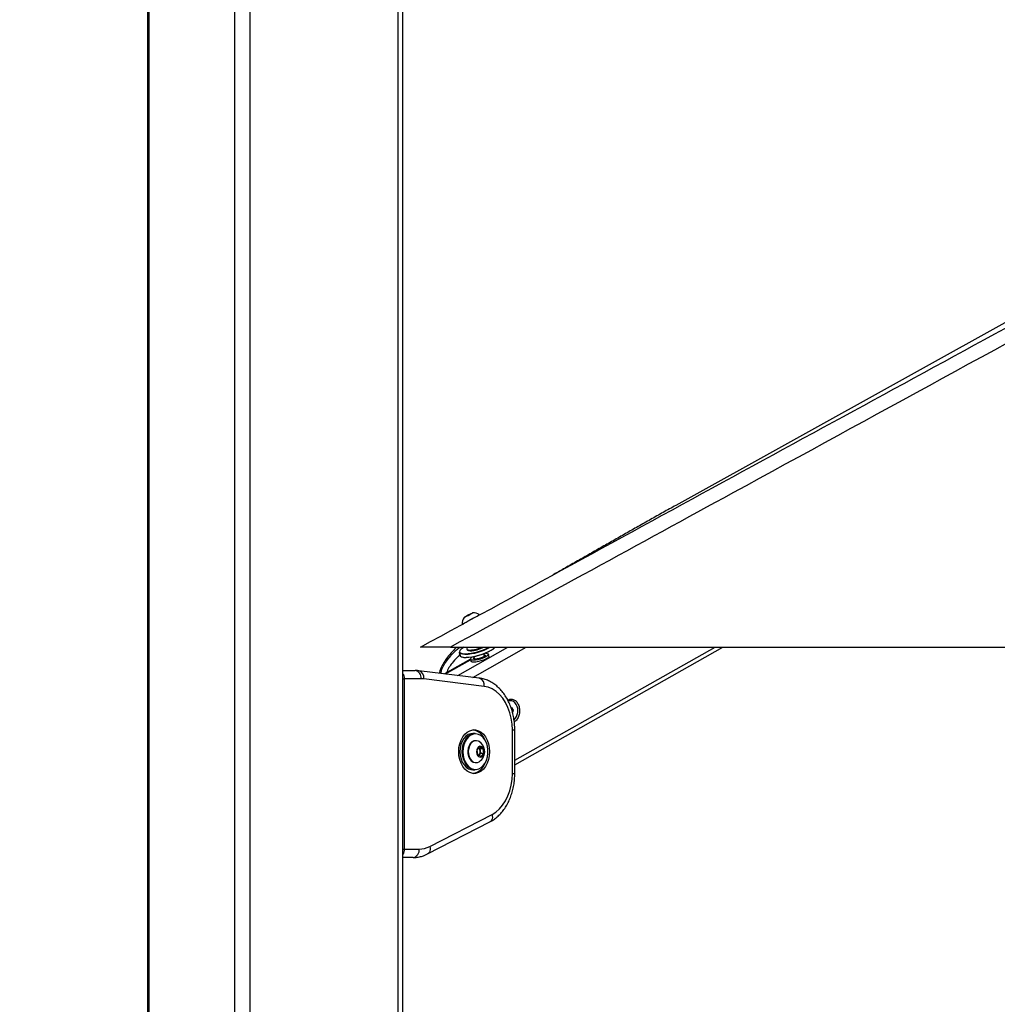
# Paper-space layout 'In-Ground Anchor' of a CAD drawing. Header units: millimetres. Extents: x 1591 to 17407, y 414 to 16227.
# Tile 4 of 67: x 3356 to 4297, y 5557 to 6504. Entities that reach past the tile are written whole.
import ezdxf

# ---------------------------------------------------------------- set-up
doc = ezdxf.new("R2010")
doc.units = ezdxf.units.MM
doc.layers.add('COMPONENT_GEOMETRY', color=7, linetype='Continuous')
doc.styles.add('SLDTEXTSTYLE1', font='TXT', dxfattribs={"width": 0.75})
doc.dimstyles.new('SLDDIMSTYLE0', dxfattribs={"dimtxt": 100, "dimasz": 6.604, "dimexe": 0, "dimexo": 0.0625, "dimgap": 25, "dimtad": 0, "dimtih": 1, "dimtoh": 1, "dimdec": 0, "dimlfac": 0.5, "dimrnd": 1e-09, "dimzin": 12, "dimdsep": 46, "dimtxsty": 'SLDTEXTSTYLE1', "dimsah": 1, "dimcen": 0.09, "dimadec": 0, "dimazin": 3, "dimtfac": 1, "dimtdec": 0, "dimtofl": 0, "dimtmove": 0, "dimatfit": 3, "dimfxl": 1, "dimfrac": 2, "dimtolj": 1, "dimtzin": 12, "dimarcsym": 0})

# ---------------------------------------------------------------- blocks, each defined once
blk = doc.blocks.new('_D_16')
at = {"layer": 'COMPONENT_GEOMETRY', "color": 7, "ltscale": 2}
for p, q in [((3713.93, 7249.5), (1732.15, 7249.5)), ((1738.5, 7249.5), (1738.5, 4421.15)), ((1738.5, 1434.05), (1738.5, 4262.4)), ((3363.23, 1434.05), (1732.15, 1434.05))]:
    blk.add_line(p, q, dxfattribs=at)
for points in [[(1738.5, 7249.5), (1737.49, 7242.89), (1739.52, 7242.89)], [(1738.5, 1434.05), (1739.52, 1440.65), (1737.49, 1440.65)]]:
    blk.add_solid(points, dxfattribs=at)
at = {"layer": 'COMPONENT_GEOMETRY', "color": 7, "ltscale": 2, "insert": (1590.73, 4391.3), "char_height": 100, "attachment_point": 1, "style": 'SLDTEXTSTYLE1'}
blk.add_mtext('2908', dxfattribs=at)
blk = doc.blocks.new('_D_17')
at = {"layer": 'COMPONENT_GEOMETRY', "color": 7, "ltscale": 2}
for p, q in [((8881.73, 5900.55), (9410.21, 5900.55)), ((9403.86, 5900.55), (9403.86, 3746.68)), ((9403.86, 1434.05), (9403.86, 3587.93)), ((3768.31, 1434.05), (9410.21, 1434.05))]:
    blk.add_line(p, q, dxfattribs=at)
for points in [[(9403.86, 5900.55), (9402.84, 5893.95), (9404.88, 5893.95)], [(9403.86, 1434.05), (9404.88, 1440.65), (9402.84, 1440.65)]]:
    blk.add_solid(points, dxfattribs=at)
at = {"layer": 'COMPONENT_GEOMETRY', "color": 7, "ltscale": 2, "insert": (9256.08, 3716.83), "char_height": 100, "attachment_point": 1, "style": 'SLDTEXTSTYLE1'}
blk.add_mtext('2233', dxfattribs=at)

psp = doc.layouts.new('In-Ground Anchor')

# ---------------------------------------------------------------- linework, layer by layer
at = {"color": 7, "linetype": 'Continuous', "lineweight": 25, "ltscale": 2}
for p, q in [((3479.15, 7229.05), (3479.15, 1481.05)), ((3724.96, 1481.05), (3724.96, 7229.05)), ((4771.05, 6472.16), (3987.61, 6037)), ((3790.43, 5932.7), (3787.68, 5931.19)), ((3788.17, 5931.47), (3790.67, 5932.84)), ((3790.67, 5932.84), (3790.43, 5932.7)), ((3787.68, 5931.19), (3785.18, 5929.83)), ((3785.18, 5929.83), (3785.43, 5929.97)), ((3785.43, 5929.97), (3788.17, 5931.47)), ((3785.43, 5929.96), (3785.43, 5929.97)), ((3788.18, 5931.46), (3788.17, 5931.47)), ((3798.9, 5931.06), (3798.53, 5931.73)), ((3781.86, 5922.61), (3782.23, 5921.95)), ((3770.62, 5900.55), (6310.54, 5900.55)), ((3779.18, 5895.43), (3780.02, 5892.46)), ((3786.57, 5898.68), (3786.77, 5897.97)), ((3832.58, 5787.41), (4032.92, 5900.55)), ((3789.87, 5888.85), (3765.04, 5874.83)), ((3789.87, 5888.82), (3790.4, 5886.96)), ((3793.32, 5891.35), (3793.94, 5889.15)), ((3803.56, 5891.87), (3802.94, 5894.07)), ((3807.72, 5891.86), (3807.2, 5893.71)), ((3724.96, 5878.11), (3736.77, 5878.11)), ((3798.45, 5870.7), (3740.34, 5877.89)), ((3726.1, 5870.11), (3726.1, 5706.11)), ((3742.42, 5870.11), (3726.1, 5870.11)), ((3803.12, 5862.76), (3745.01, 5869.95)), ((3828.61, 5849.01), (3828.25, 5849.01)), ((3828.92, 5842.37), (3829.48, 5842.5)), ((3829.48, 5842.5), (3831.03, 5839.81)), ((3829.79, 5839.81), (3831.03, 5839.81)), ((3831.03, 5839.81), (3830.41, 5837.51)), ((3830.23, 5778.98), (3830.23, 5820.92)), ((3832.58, 5778.98), (3832.58, 5820.92)), ((3794.45, 5817.45), (3792.19, 5817.45)), ((3795.27, 5810.45), (3794.74, 5810.45)), ((3796.3, 5801.4), (3798.74, 5804.47)), ((3796.97, 5796.87), (3796.3, 5801.4)), ((3797.94, 5803.47), (3798.9, 5803.03)), ((3798.74, 5804.47), (3801.84, 5803.03)), ((3798.9, 5803.03), (3801.84, 5803.03)), ((3798.9, 5803.03), (3799.23, 5800.77)), ((3799.23, 5800.77), (3799.56, 5798.51)), ((3801.84, 5803.03), (3802.5, 5798.51)), ((3800.07, 5795.43), (3796.97, 5796.87)), ((3798.35, 5796.97), (3797.92, 5796.43)), ((3799.56, 5798.51), (3798.35, 5796.97)), ((3799.56, 5798.51), (3802.5, 5798.51)), ((3802.5, 5798.51), (3800.07, 5795.43)), ((3792.19, 5782.45), (3794.45, 5782.45)), ((3794.74, 5789.45), (3795.27, 5789.45)), ((3750.72, 5708.64), (3810.69, 5739.51)), ((3748.72, 5701.53), (3808.7, 5732.4)), ((3726.1, 5706.11), (3740.56, 5706.11)), ((3734.9, 5698.11), (3724.96, 5698.11))]:
    psp.add_line(p, q, dxfattribs=at)
at = {"color": 8, "linetype": 'Continuous', "lineweight": 25, "ltscale": 2}
for p, q in [((3480.23, 7229.05), (3480.23, 1481.05)), ((3562.66, 7229.05), (3562.66, 1481.05)), ((3577.45, 7229.05), (3577.45, 1481.05)), ((3720.13, 7229.05), (3720.13, 1481.05)), ((3777.67, 5873.27), (3825.99, 5900.55)), ((3792.13, 5871.48), (3843.61, 5900.55)), ((3832.58, 5791.68), (4025.35, 5900.55)), ((3765.87, 5874.73), (3790, 5888.36)), ((3724.96, 5870.11), (3726.1, 5870.11)), ((3830.23, 5820.92), (3832.58, 5820.92)), ((3830.23, 5778.98), (3832.58, 5778.98)), ((3724.96, 5706.11), (3726.1, 5706.11))]:
    psp.add_line(p, q, dxfattribs=at)
at = {"color": 7, "linetype": 'Continuous', "lineweight": 25, "ltscale": 2, "flags": 128}
for points in [[(3783.77, 5929.06), (3783.96, 5929.16), (3784.75, 5929.59), (3786.02, 5930.28), (3787.59, 5931.14), (3789.2, 5932.02), (3790.62, 5932.8), (3791.63, 5933.36), (3792.08, 5933.6), (3791.89, 5933.5), (3791.1, 5933.07), (3789.83, 5932.38), (3788.27, 5931.52), (3786.65, 5930.64), (3785.23, 5929.86), (3784.22, 5929.31), (3783.77, 5929.06)], [(3781.86, 5922.61), (3782.02, 5922.7), (3782.75, 5923.09), (3784.03, 5923.79), (3785.77, 5924.74), (3787.84, 5925.87), (3790.09, 5927.1), (3792.34, 5928.33), (3794.44, 5929.48), (3796.22, 5930.45), (3797.55, 5931.19), (3798.34, 5931.62), (3798.53, 5931.73)], [(3784.53, 5893.69), (3782.27, 5893.83), (3780.58, 5894.22), (3779.52, 5894.86), (3779.18, 5895.43)], [(3783.83, 5900.56), (3782.26, 5899.59), (3780.67, 5898.35), (3779.71, 5897.2), (3779.41, 5896.19), (3779.71, 5895.44)], [(3785.36, 5890.72), (3788.09, 5890.85), (3791.18, 5891.25), (3794.49, 5891.88), (3797.91, 5892.74), (3801.28, 5893.78), (3804.47, 5894.96), (3807.35, 5896.23), (3809.8, 5897.54), (3811.72, 5898.84), (3813.03, 5900.07), (3813.42, 5900.62)], [(3812.98, 5899.91), (3812.76, 5899.63), (3811.48, 5898.43), (3809.61, 5897.16), (3807.21, 5895.88), (3804.4, 5894.64), (3801.28, 5893.49), (3797.99, 5892.47), (3794.65, 5891.64), (3791.41, 5891.01), (3788.4, 5890.63), (3785.73, 5890.5)], [(3786.56, 5899.03), (3786.55, 5898.86), (3786.89, 5898.25), (3787.89, 5897.87), (3789.47, 5897.74)], [(3787.01, 5900.57), (3786.8, 5899.93), (3786.56, 5899.03)], [(3786.77, 5897.97), (3787.09, 5897.54), (3788.09, 5897.16), (3789.67, 5897.03)], [(3804.32, 5894.61), (3804.45, 5894.61), (3806, 5894.47), (3806.95, 5894.08), (3807.21, 5893.45), (3806.78, 5892.65), (3805.68, 5891.74), (3803.99, 5890.79), (3801.87, 5889.88), (3799.47, 5889.08), (3797, 5888.46), (3794.66, 5888.07), (3792.62, 5887.93), (3792.62, 5887.93)], [(3780.02, 5892.46), (3780.36, 5891.88), (3781.42, 5891.25), (3783.11, 5890.85), (3785.36, 5890.72)], [(3792.62, 5887.93), (3791.07, 5888.07), (3790.12, 5888.46), (3789.86, 5889.08), (3790.29, 5889.88), (3791.39, 5890.79), (3791.86, 5891.09)], [(3793.15, 5886.07), (3791.6, 5886.21), (3790.65, 5886.6), (3790.4, 5886.96)], [(3794.7, 5889.1), (3793.52, 5889.24), (3792.95, 5889.61), (3793.05, 5890.19), (3793.51, 5890.67)], [(3807.72, 5891.86), (3807.74, 5891.6), (3807.3, 5890.8), (3806.2, 5889.89), (3804.52, 5888.94), (3802.39, 5888.02), (3800, 5887.22), (3797.53, 5886.6), (3795.18, 5886.21), (3793.15, 5886.07)], [(3803.13, 5893.39), (3803.55, 5893.3), (3804.12, 5892.93), (3804.02, 5892.35), (3803.26, 5891.64), (3801.93, 5890.89), (3800.19, 5890.19), (3798.25, 5889.61), (3796.35, 5889.24), (3794.7, 5889.1)], [(3830.23, 5820.92), (3829.96, 5826.57), (3829.16, 5832.11), (3827.83, 5837.45), (3826.01, 5842.49), (3823.73, 5847.14), (3821.03, 5851.32), (3817.95, 5854.94), (3814.56, 5857.94), (3810.91, 5860.27), (3807.08, 5861.89), (3803.12, 5862.76)], [(3778.61, 5799.95), (3778.87, 5803.81), (3779.62, 5807.54), (3780.84, 5811.01), (3782.49, 5814.1), (3784.51, 5816.71), (3786.84, 5818.75), (3789.4, 5820.15), (3792.09, 5820.86), (3794.83, 5820.86), (3797.53, 5820.15), (3800.08, 5818.75), (3802.41, 5816.71), (3804.44, 5814.1), (3806.09, 5811.01), (3807.31, 5807.54), (3808.06, 5803.81), (3808.31, 5799.95), (3808.06, 5796.09), (3807.31, 5792.36), (3806.09, 5788.9), (3804.44, 5785.8), (3802.41, 5783.19), (3800.08, 5781.15), (3797.53, 5779.75), (3794.83, 5779.04), (3792.09, 5779.04), (3789.4, 5779.75), (3786.84, 5781.15), (3784.51, 5783.19), (3782.49, 5785.8), (3780.84, 5788.9), (3779.62, 5792.36), (3778.87, 5796.09), (3778.61, 5799.95)], [(3792.19, 5817.45), (3790.21, 5817.23), (3787.8, 5816.31), (3785.56, 5814.72), (3783.59, 5812.53), (3781.98, 5809.83), (3780.78, 5806.72), (3780.05, 5803.33), (3779.82, 5799.8), (3780.09, 5796.28), (3780.86, 5792.91), (3782.09, 5789.83), (3783.74, 5787.17), (3785.73, 5785.02), (3787.99, 5783.49), (3790.42, 5782.63), (3792.19, 5782.45)], [(3794.45, 5782.45), (3792.68, 5782.63), (3790.25, 5783.49), (3788, 5785.02), (3786, 5787.17), (3784.36, 5789.83), (3783.12, 5792.91), (3782.35, 5796.28), (3782.08, 5799.8), (3782.31, 5803.33), (3783.04, 5806.72), (3784.24, 5809.83), (3785.85, 5812.53), (3787.82, 5814.72), (3790.06, 5816.31), (3792.48, 5817.23), (3794.45, 5817.45)], [(3806.75, 5801.82), (3806.24, 5805.21), (3805.26, 5808.37), (3803.84, 5811.2), (3802.06, 5813.56), (3799.97, 5815.37), (3797.67, 5816.54), (3795.25, 5817.04), (3792.8, 5816.83), (3790.44, 5815.94), (3788.25, 5814.39), (3786.33, 5812.25), (3784.75, 5809.6), (3783.58, 5806.56), (3782.87, 5803.25), (3782.64, 5799.81), (3782.91, 5796.37), (3783.66, 5793.08), (3784.87, 5790.06), (3786.48, 5787.46), (3788.43, 5785.36), (3790.63, 5783.87), (3793.01, 5783.03), (3795.45, 5782.88), (3797.86, 5783.43), (3800.15, 5784.66), (3802.22, 5786.52), (3803.98, 5788.92), (3805.36, 5791.78), (3806.3, 5794.97), (3806.78, 5798.36), (3806.75, 5801.82)], [(3794.74, 5810.45), (3793.22, 5810.23), (3791.39, 5809.33), (3789.79, 5807.78), (3788.53, 5805.7), (3787.68, 5803.24), (3787.32, 5800.54), (3787.47, 5797.81), (3788.11, 5795.22), (3789.2, 5792.96), (3790.67, 5791.17), (3792.41, 5789.98), (3794.32, 5789.47), (3794.74, 5789.45)], [(3798.21, 5809.59), (3797.6, 5809.92), (3795.69, 5810.43), (3793.76, 5810.23), (3791.93, 5809.33), (3790.33, 5807.78), (3789.06, 5805.7), (3788.22, 5803.24), (3787.86, 5800.54), (3788, 5797.81), (3788.64, 5795.22), (3789.74, 5792.96), (3791.2, 5791.17), (3792.95, 5789.98), (3794.85, 5789.47), (3796.79, 5789.67), (3798.21, 5790.31)], [(3803.04, 5801.02), (3802.52, 5802.81), (3801.58, 5804.2), (3800.34, 5805.03), (3798.98, 5805.17), (3797.68, 5804.6), (3796.61, 5803.41), (3795.91, 5801.75), (3795.69, 5799.84), (3795.97, 5797.95), (3796.71, 5796.33), (3797.82, 5795.2), (3799.14, 5794.71), (3800.49, 5794.93), (3801.7, 5795.83), (3802.6, 5797.28), (3803.07, 5799.09), (3803.04, 5801.02)], [(3797.85, 5796.46), (3798.05, 5796.64), (3798.35, 5796.97)], [(3810.69, 5739.51), (3814.37, 5741.82), (3817.8, 5744.81), (3820.91, 5748.43), (3823.65, 5752.61), (3825.96, 5757.28), (3827.8, 5762.35), (3829.14, 5767.72), (3829.96, 5773.3), (3830.23, 5778.98)]]:
    psp.add_lwpolyline(points, dxfattribs=at)
at = {"color": 8, "linetype": 'Continuous', "lineweight": 25, "ltscale": 2, "flags": 128}
for points in [[(3810.69, 5739.51), (3810.96, 5738.05), (3811, 5736.64), (3810.81, 5735.34), (3810.4, 5734.2), (3809.79, 5733.26), (3808.99, 5732.57), (3808.7, 5732.4)], [(3750.72, 5708.64), (3750.99, 5707.18), (3751.03, 5705.77), (3750.84, 5704.47), (3750.43, 5703.33), (3749.81, 5702.39), (3749.01, 5701.7), (3748.72, 5701.53)]]:
    psp.add_lwpolyline(points, dxfattribs=at)
at = {"color": 7, "linetype": 'Continuous', "lineweight": 25, "ltscale": 4}
for centre, radius, start, end in [((3792.49, 5922.99), 10.63, 56.62609, 92.13206), ((3792.49, 5922.99), 10.63, 145.21365, 182.01121), ((3782.52, 5948.04), 54.38, 272.11426, 299.19782), ((3788.11, 5928.51), 30.8, 272.54088, 294.77571), ((3788.57, 5926.67), 29.66, 272.13212, 298.28368), ((3785.03, 5899.68), 9.21, 247.32391, 274.37399), ((3735.35, 5871.11), 7.14, 351.95142, 78.57726), ((3742.42, 5849.06), 21.05, 82.93385, 89.99794), ((3828.65, 5843.19), 5.76, 22.80495, 113.48581), ((3823.58, 5839.37), 12.01, 313.58245, 30.2764), ((3789.28, 5805.53), 15.68, 20.28077, 78.50079), ((3792.33, 5799.95), 11.29, 8.37986, 58.61131), ((3795.17, 5800.36), 4.08, 5.71496, 48.18014), ((3792.33, 5799.95), 11.29, 301.38869, 8.37986), ((3794.24, 5799.93), 5.06, 324.20668, 9.56974), ((3789.88, 5793.66), 14.87, 279.75788, 341.46056), ((3733.49, 5705.11), 7.14, 281.42274, 8.04858), ((3740.44, 5728.23), 22.12, 270.31747, 297.68692)]:
    psp.add_arc(centre, radius, start, end, dxfattribs=at)
at = {"color": 8, "linetype": 'Continuous', "lineweight": 25, "ltscale": 4}
for centre, radius, start, end in [((3783.55, 5900.31), 6.2, 231.70778, 280.55903), ((3782.36, 5948.82), 54.65, 272.4383, 297.97694), ((3738.33, 5871.36), 6.82, 348.03511, 72.96907), ((3796.45, 5864.17), 6.83, 348.03904, 72.93765)]:
    psp.add_arc(centre, radius, start, end, dxfattribs=at)
at = {"color": 7, "linetype": 'Continuous', "lineweight": 25, "ltscale": 2}
for points, knots in [([(4847.86, 6488.96), (4579.47, 6342.29), (4220.47, 6146.1), (3861.28, 5950.04), (3770.62, 5900.55)], [0, 0, 0, 0, 0.7475811, 1, 1, 1, 1]), ([(3741.88, 5900.55), (3948.71, 6013.37), (4293.41, 6201.4), (4638.23, 6389.57), (4776.15, 6464.84)], [0, 0, 0, 0, 0.600014, 1, 1, 1, 1]), ([(3987.61, 6037), (3983.53, 6034.73), (3975.33, 6030.16), (3963.23, 6023.37), (3951.18, 6016.57), (3939.18, 6009.77), (3927.22, 6002.97), (3915.28, 5996.17), (3903.34, 5989.37), (3891.38, 5982.58), (3879.9, 5976.06), (3872.43, 5971.84), (3868.93, 5969.86)], [0, 0, 0, 0, 0.096725, 0.194471, 0.293237, 0.393021, 0.493824, 0.595645, 0.698485, 0.802346, 0.907229, 1, 1, 1, 1]), ([(3770.62, 5900.55), (3768.92, 5900.55), (3765.54, 5900.55), (3760.78, 5900.55), (3756.45, 5900.55), (3752.62, 5900.55), (3749.25, 5900.55), (3745.82, 5900.55), (3743.39, 5900.55), (3742.07, 5900.55), (3741.94, 5900.55), (3741.88, 5900.55)], [0, 0, 0, 0, 0.109706, 0.219268, 0.312063, 0.404724, 0.498293, 0.59186, 0.750711, 0.875228, 1, 1, 1, 1]), ([(3776.76, 5900.55), (3775.76, 5899.64), (3772.92, 5897.01), (3769, 5892.55), (3765.27, 5887.56), (3762.7, 5883.23), (3761.15, 5879.57), (3760.32, 5877.04), (3760.22, 5875.73), (3760.2, 5875.43)], [0, 0, 0, 0, 0.132321, 0.379251, 0.580794, 0.742572, 0.870666, 0.971181, 1, 1, 1, 1]), ([(3740.34, 5877.89), (3739.46, 5877.98), (3738.27, 5878.1), (3737.08, 5878.11), (3736.77, 5878.11)], [0, 0, 0, 0, 0.738033, 1, 1, 1, 1]), ([(3832.58, 5820.92), (3832.56, 5821.94), (3832.52, 5824.85), (3832.09, 5829.62), (3831.13, 5835.15), (3829.69, 5840.51), (3827.81, 5845.63), (3825.49, 5850.45), (3822.76, 5854.9), (3819.64, 5858.92), (3816.16, 5862.45), (3812.39, 5865.41), (3808.38, 5867.78), (3804.2, 5869.51), (3800.85, 5870.37), (3798.92, 5870.63), (3798.45, 5870.7)], [0, 0, 0, 0, 0.042416, 0.12053, 0.198763, 0.277125, 0.35564, 0.434305, 0.513061, 0.591751, 0.670146, 0.747955, 0.82488, 0.900711, 0.975413, 1, 1, 1, 1]), ([(3825.89, 5849.42), (3826.04, 5849.53), (3826.62, 5849.99), (3827.8, 5850.4), (3829.87, 5850.65), (3832.49, 5849.81), (3835.21, 5847.26), (3836.21, 5844.65), (3836.71, 5843.34)], [0, 0, 0, 0, 0.038938, 0.158, 0.277502, 0.516322, 0.757357, 1, 1, 1, 1]), ([(3836.71, 5843.34), (3836.98, 5841.91), (3837.53, 5839.06), (3836.77, 5834.64), (3835.26, 5831.53), (3833.63, 5829.74), (3832.68, 5828.95), (3832.14, 5828.73), (3832.09, 5828.71)], [0, 0, 0, 0, 0.249174, 0.49685, 0.742231, 0.864352, 0.986908, 1, 1, 1, 1]), ([(3808.7, 5732.4), (3809.48, 5732.83), (3811.58, 5733.98), (3814.81, 5736.31), (3818.29, 5739.52), (3821.47, 5743.23), (3824.32, 5747.41), (3826.79, 5752.01), (3828.86, 5756.95), (3830.5, 5762.18), (3831.68, 5767.61), (3832.43, 5773.24), (3832.53, 5777.05), (3832.58, 5778.98)], [0, 0, 0, 0, 0.0543219, 0.1458263, 0.2381091, 0.3315111, 0.425806, 0.5207144, 0.6159736, 0.7113856, 0.8068225, 0.9022552, 1, 1, 1, 1]), ([(3734.9, 5698.11), (3735.78, 5698.13), (3738.09, 5698.2), (3741.79, 5698.84), (3745.53, 5700), (3747.78, 5701.08), (3748.72, 5701.53)], [0, 0, 0, 0, 0.18534, 0.485253, 0.785405, 1, 1, 1, 1])]:
    psp.add_open_spline(points, degree=3, knots=knots, dxfattribs=at)
at = {"color": 8, "linetype": 'Continuous', "lineweight": 25, "ltscale": 2}
for points, knots in [([(3761.47, 5875.27), (3761.75, 5876.64), (3762.45, 5880.05), (3765.26, 5884.94), (3769.91, 5891.19), (3774.79, 5896.48), (3778.73, 5899.66), (3779.84, 5900.55)], [0, 0, 0, 0, 0.130182, 0.326257, 0.523099, 0.865661, 1, 1, 1, 1]), ([(3779.75, 5893.4), (3777.46, 5891.11), (3773.88, 5887.54), (3769.9, 5882.01), (3767.75, 5878.54), (3767.25, 5876.41), (3767.16, 5876.03)], [0, 0, 0, 0, 0.447154, 0.697314, 0.946391, 1, 1, 1, 1]), ([(3724.96, 5874.95), (3725.09, 5874.73), (3725.63, 5873.86), (3726.01, 5872.11), (3726.07, 5870.66), (3726.1, 5870.11)], [0, 0, 0, 0, 0.169896, 0.682495, 1, 1, 1, 1]), ([(3726.1, 5706.11), (3726.04, 5705.23), (3725.9, 5703.48), (3725.4, 5701.74), (3724.97, 5701.14), (3724.96, 5701.12)], [0, 0, 0, 0, 0.495266, 0.989466, 1, 1, 1, 1])]:
    psp.add_open_spline(points, degree=3, knots=knots, dxfattribs=at)

# ---------------------------------------------------------------- dimensions: what is measured, and where the dimension line sits
at = {"layer": 'COMPONENT_GEOMETRY', "color": 7, "ltscale": 2}
for base, p1, p2, picture, middle in [((1738.5, 1434.05), (3716.47, 7249.5), (3365.77, 1434.05), '_D_16', (1738.5, 4341.77)), ((9403.86, 1434.05), (8879.19, 5900.55), (3765.77, 1434.05), '_D_17', (9403.86, 3667.3))]:
    dim = psp.add_linear_dim(base=base, p1=p1, p2=p2, angle=90, dimstyle='SLDDIMSTYLE0', dxfattribs=at)
    dim.commit()
    dim.dimension.update_dxf_attribs({"geometry": picture, "text_midpoint": middle, "dimtype": 160})

doc.saveas('drawing.dxf')
